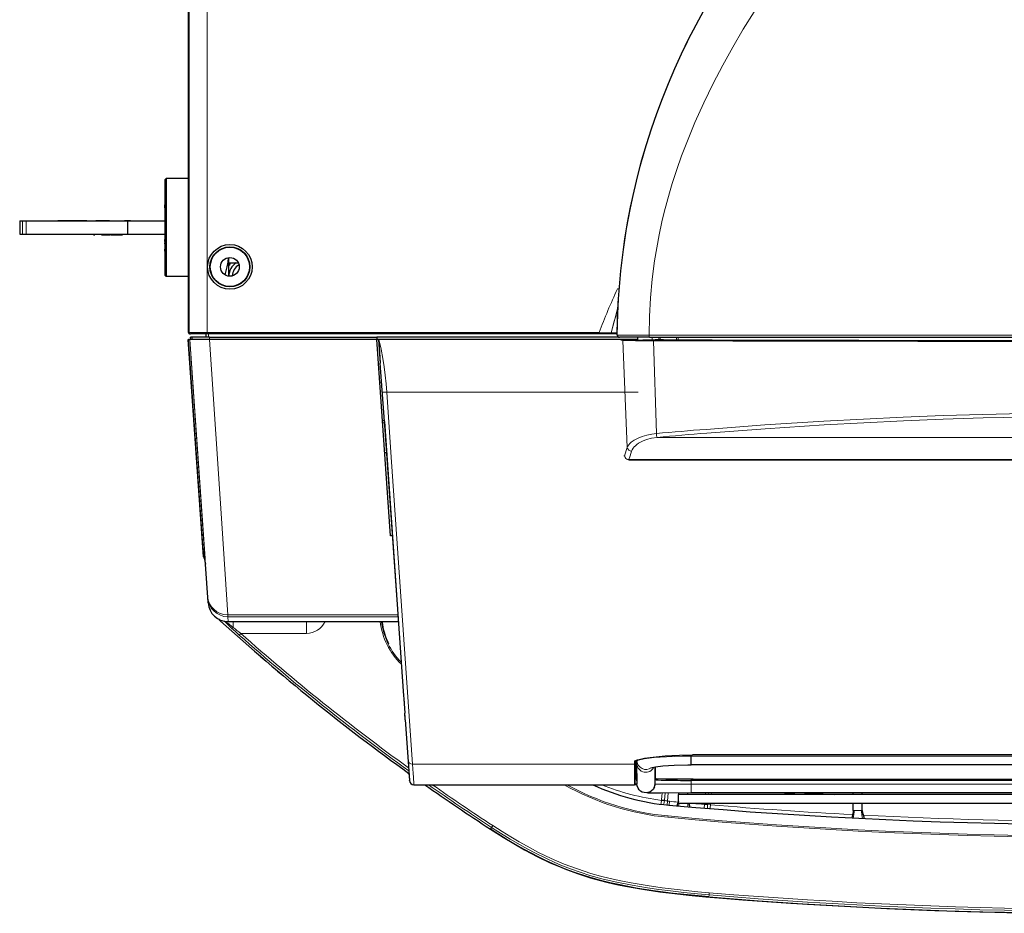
# Model space of a CAD drawing. Extents: x -260 to 190, y -296 to 333.
# Tile 1 of 3: x -260 to -39, y -278 to -77. Entities that reach past the tile are written whole.
import ezdxf

# ---------------------------------------------------------------- set-up
doc = ezdxf.new("R2010")
doc.units = 0

msp = doc.modelspace()

# ---------------------------------------------------------------- linework, layer by layer
at = {"color": 7, "lineweight": 30}
for p, q in [((-221.729858, -147.434021), (-221.729858, 295.815979)), ((-221.729874, -146.074005), (-221.729874, 294.705994)), ((-227.029846, -113.184021), (-226.729843, -112.884003)), ((-227.029846, -113.184021), (-227.029846, -118.75415)), ((-226.729843, -112.884003), (-226.729843, -118.610321)), ((-221.729843, -112.884003), (-226.729843, -112.884003)), ((-221.729843, -112.884003), (-221.729843, -118.610321)), ((-227.029846, -116.734009), (-227.029846, -122.284027)), ((-227.029846, -118.75415), (-227.029846, -134.584015)), ((-227.029846, -119.220734), (-227.029846, -118.776794)), ((-226.729843, -118.610321), (-226.729843, -134.884003)), ((-221.729843, -118.610321), (-221.729843, -134.884003)), ((-227.029846, -119.432678), (-227.029846, -119.220734)), ((-227.029846, -119.487183), (-227.029846, -119.432678)), ((-259.529846, -122.384003), (-258.871002, -122.384003)), ((-259.529846, -122.384003), (-259.529846, -125.384003)), ((-258.871002, -122.384003), (-258.043427, -122.384003)), ((-258.043427, -122.384003), (-235.360245, -122.384003)), ((-244.452026, -122.384003), (-251.006561, -122.384003)), ((-239.418091, -122.384003), (-242.476349, -122.384003)), ((-242.00264, -122.384003), (-242.004013, -122.384003)), ((-241.99855, -122.384003), (-242.00264, -122.384003)), ((-241.99173, -122.384003), (-241.99855, -122.384003)), ((-241.982193, -122.384003), (-241.99173, -122.384003)), ((-241.96991, -122.384003), (-241.982193, -122.384003)), ((-239.918259, -122.384003), (-241.96904, -122.384003)), ((-239.90242, -122.384003), (-239.917297, -122.384003)), ((-239.891785, -122.384003), (-239.90242, -122.384003)), ((-239.885406, -122.384003), (-239.891785, -122.384003)), ((-239.883286, -122.384003), (-239.885406, -122.384003)), ((-239.870682, -122.384003), (-239.883286, -122.384003)), ((-236.051331, -122.384003), (-236.052673, -122.384003)), ((-236.049088, -122.384003), (-236.051331, -122.384003)), ((-236.045959, -122.384003), (-236.049088, -122.384003)), ((-236.041931, -122.384003), (-236.045959, -122.384003)), ((-236.037003, -122.384003), (-236.041931, -122.384003)), ((-236.031189, -122.384003), (-236.037003, -122.384003)), ((-234.718246, -122.384003), (-236.030746, -122.384003)), ((-235.360245, -122.384003), (-227.029846, -122.384003)), ((-235.360245, -122.384003), (-235.360245, -125.384003)), ((-234.714554, -122.384003), (-234.718231, -122.384003)), ((-234.708847, -122.384003), (-234.714554, -122.384003)), ((-234.704163, -122.384003), (-234.708847, -122.384003)), ((-234.700531, -122.384003), (-234.704163, -122.384003)), ((-234.697937, -122.384003), (-234.700531, -122.384003)), ((-234.696381, -122.384003), (-234.697937, -122.384003)), ((-227.029846, -122.384003), (-227.029846, -122.284027)), ((-259.529846, -125.384003), (-258.871002, -125.384003)), ((-258.871002, -125.384003), (-258.043427, -125.384003)), ((-258.043427, -125.384003), (-235.360245, -125.384003)), ((-242.954849, -125.384003), (-242.954849, -125.484009)), ((-242.954849, -125.484009), (-242.704849, -125.484009)), ((-242.704849, -125.384003), (-242.704849, -125.484009)), ((-241.193329, -125.384003), (-241.193329, -125.484009)), ((-241.193329, -125.484009), (-240.77861, -125.484009)), ((-240.778625, -125.384003), (-240.778625, -125.484009)), ((-240.778625, -125.484009), (-240.67067, -125.484009)), ((-240.67067, -125.384003), (-240.67067, -125.484009)), ((-240.67067, -125.484009), (-240.467285, -125.484009)), ((-240.467285, -125.384003), (-240.467285, -125.484009)), ((-240.467285, -125.484009), (-239.94545, -125.484009)), ((-239.94545, -125.384003), (-239.94545, -125.484009)), ((-239.94545, -125.484009), (-239.598251, -125.484009)), ((-239.598251, -125.384003), (-239.598251, -125.484009)), ((-239.598251, -125.484009), (-239.409241, -125.484009)), ((-239.409241, -125.384003), (-239.409241, -125.484009)), ((-239.409241, -125.484009), (-239.341858, -125.484009)), ((-239.341858, -125.384003), (-239.341858, -125.484009)), ((-239.151627, -125.384003), (-239.151627, -125.484009)), ((-239.151627, -125.484009), (-239.063629, -125.484009)), ((-239.063629, -125.384003), (-239.063629, -125.484009)), ((-239.063629, -125.484009), (-239.062607, -125.484009)), ((-239.062576, -125.484009), (-238.961838, -125.484009)), ((-238.962387, -125.484009), (-238.709, -125.484009)), ((-238.709061, -125.384003), (-238.709061, -125.484009)), ((-238.709061, -125.484009), (-238.442139, -125.484009)), ((-238.441895, -125.484009), (-238.205536, -125.484009)), ((-238.205505, -125.484009), (-238.014893, -125.484009)), ((-238.014877, -125.384003), (-238.014877, -125.484009)), ((-238.014877, -125.484009), (-237.848251, -125.484009)), ((-237.847946, -125.484009), (-237.684875, -125.484009)), ((-237.684677, -125.384003), (-237.684677, -125.484009)), ((-237.684677, -125.484009), (-237.363358, -125.484009)), ((-237.363358, -125.384003), (-237.363358, -125.484009)), ((-237.363358, -125.484009), (-236.834747, -125.484009)), ((-236.834747, -125.384003), (-236.834747, -125.484009)), ((-236.834747, -125.484009), (-236.660141, -125.484009)), ((-236.660141, -125.384003), (-236.660141, -125.484009)), ((-236.660141, -125.484009), (-236.499908, -125.484009)), ((-236.499908, -125.384003), (-236.499908, -125.484009)), ((-235.360245, -125.384003), (-227.029846, -125.384003)), ((-227.029846, -125.484009), (-227.029846, -125.384003)), ((-227.029846, -125.484009), (-227.029846, -131.034027)), ((-227.029846, -126.7995), (-227.029846, -126.54541)), ((-227.029846, -127.024017), (-227.029846, -126.7995)), ((-227.029846, -127.023865), (-227.029846, -127.275146)), ((-227.029846, -127.552155), (-227.029846, -127.275452)), ((-227.029846, -127.551758), (-227.029846, -127.692352)), ((-227.029846, -127.691498), (-227.029846, -127.719482)), ((-227.029846, -128.372284), (-227.029846, -128.697906)), ((-227.029846, -129.141083), (-227.029846, -128.697906)), ((-212.729843, -130.60556), (-212.729843, -133.537415)), ((-212.729843, -131.784027), (-210.532425, -131.784027)), ((-227.029846, -134.584015), (-226.729843, -134.884003)), ((-212.729843, -133.537415), (-212.729843, -134.762451)), ((-221.729843, -134.884003), (-226.729843, -134.884003)), ((-221.729874, -146.074005), (-221.729874, -146.084015)), ((-221.475464, -147.684021), (-221.286667, -147.684021)), ((-217.537247, -147.684021), (-221.286667, -147.684021)), ((-217.730515, -148.451019), (-217.730515, -147.684021)), ((-129.700104, -147.684021), (-217.537247, -147.684021)), ((-127.149979, -147.684021), (-129.700104, -147.684021)), ((-127.149979, -147.684021), (-127.142181, -147.684021)), ((-125.622604, -147.684021), (-127.142181, -147.684021)), ((-221.737411, -148.950989), (-221.744858, -148.950989)), ((-218.335922, -197.701263), (-221.744858, -148.950989)), ((-218.422577, -196.369751), (-221.737411, -148.950989)), ((-221.737411, -148.950989), (-221.436646, -148.950989)), ((-216.97261, -148.950989), (-221.436523, -148.950989)), ((-221.279831, -148.950989), (-221.267731, -148.60434)), ((-221.272369, -148.950989), (-221.254913, -148.450989)), ((-221.267731, -148.60434), (-221.262375, -148.450989)), ((-221.254913, -148.450989), (-221.262375, -148.450989)), ((-220.954147, -148.450989), (-221.254913, -148.450989)), ((-220.954025, -148.450989), (-220.971481, -148.950989)), ((-217.006516, -148.450989), (-220.954025, -148.450989)), ((-217.006516, -148.450989), (-179.538269, -148.450989)), ((-179.503296, -148.950989), (-216.97261, -148.950989)), ((-125.303741, -148.450989), (-179.538315, -148.450989)), ((-179.538269, -148.450989), (-179.503296, -148.950989)), ((-122.817001, -148.950989), (-179.503342, -148.950989)), ((-176.425705, -192.966431), (-179.503296, -148.950989)), ((-179.064209, -149.424835), (-179.097336, -148.950989)), ((-179.04686, -148.950989), (-179.096893, -148.950989)), ((-179.064209, -149.424835), (-178.724075, -154.289093)), ((-121.519333, -148.950989), (-179.04686, -148.950989)), ((-118.427383, -148.484009), (-125.125061, -148.484009)), ((-121.071243, -148.950989), (-122.817001, -148.950989)), ((-121.352875, -148.979523), (-121.02002, -148.979523)), ((-121.071243, -148.484009), (-121.071243, -148.950989)), ((-121.071243, -148.950989), (-121.071243, -148.979523)), ((-118.427383, -148.484009), (82.96727, -148.484009)), ((-116.161972, -149.069519), (-117.151794, -149.064697)), ((-115.274796, -149.07193), (-116.161972, -149.069519)), ((-104.35936, -149.098572), (-115.274796, -149.07193)), ((-177.807831, -167.394043), (-178.724075, -154.289093)), ((-177.807831, -167.394043), (-173.509216, -228.878113)), ((-122.981262, -175.976257), (-123.123322, -175.976257)), ((-122.981262, -175.976257), (89.521484, -175.976257)), ((-176.019699, -192.966461), (-176.425705, -192.966461)), ((-218.422607, -196.369385), (-218.393692, -196.786652)), ((-218.346466, -197.486359), (-218.393692, -196.786652)), ((-218.333038, -197.701263), (-218.346466, -197.486359)), ((-218.333038, -197.701263), (-218.335922, -197.701263)), ((-217.928207, -199.167145), (-217.91478, -199.38205)), ((-217.322495, -207.893188), (-217.917648, -199.38205)), ((-217.320648, -207.893188), (-217.322495, -207.893188)), ((-217.309891, -208.029327), (-217.320648, -207.893158)), ((-212.820892, -212.215942), (-174.673752, -212.215942)), ((-173.509216, -228.878113), (-173.469971, -229.440613)), ((-173.469971, -229.440613), (-173.239532, -232.751465)), ((-173.134659, -234.281677), (-173.239548, -232.751465)), ((-173.140198, -234.209106), (-173.134659, -234.281677)), ((-173.140198, -234.209106), (-172.190186, -247.794617)), ((-173.139633, -234.208435), (-173.140167, -234.208923)), ((75.269302, -242.114136), (-108.730713, -242.114136)), ((-121.605148, -246.153442), (-121.581528, -244.799927)), ((-121.582367, -244.799927), (-121.582367, -245.63031)), ((-121.581528, -244.799927), (-121.581131, -243.441589)), ((-121.362411, -243.32074), (-121.362381, -243.346863)), ((-121.362381, -243.346802), (-121.358276, -246.292603)), ((-121.26239, -243.346863), (-121.262436, -243.280884)), ((-121.258286, -246.292603), (-121.26239, -243.346802)), ((-117.105179, -244.809326), (-117.097748, -247.64679)), ((-109.117676, -244.299316), (-109.063416, -244.299316)), ((-16.738411, -244.299194), (-109.063416, -244.299316)), ((-121.607132, -248.52002), (-121.60553, -246.983154)), ((-121.60553, -246.982666), (-121.605148, -246.153442)), ((-121.583191, -246.99231), (-121.60553, -246.99231)), ((-121.595963, -245.637512), (-121.581924, -245.637512)), ((-121.583511, -247.167419), (-121.581909, -245.63031)), ((-121.217606, -247.068604), (-121.258286, -246.292603)), ((-172.184921, -247.863159), (-172.190186, -247.794678)), ((-172.186249, -247.84082), (-172.183975, -247.876404)), ((-171.187378, -248.793579), (-121.757706, -248.793579)), ((-121.679596, -248.771667), (-121.31424, -248.767029)), ((-121.607407, -248.60968), (-121.607742, -248.647705)), ((-121.607407, -248.609741), (-121.607132, -248.520081)), ((-121.584122, -247.293579), (-121.354767, -247.293579)), ((-121.348785, -247.953552), (-121.248779, -247.953552)), ((-121.205353, -248.766052), (-121.31424, -248.767029)), ((-121.254761, -247.293579), (-121.217056, -247.293579)), ((-16.722294, -247.81781), (-109.09729, -247.817932)), ((-108.622253, -247.564636), (75.17775, -247.564331)), ((78.470627, -250.99231), (-111.929382, -250.99231)), ((-111.929382, -252.99231), (-111.929382, -250.99231)), ((-111.829376, -250.99231), (-111.829376, -250.572693)), ((-109.829376, -250.99231), (-109.829376, -250.571533)), ((-109.097168, -250.571472), (-16.722176, -250.57135)), ((-72.729378, -250.99231), (-72.729378, -250.571411)), ((-70.729378, -250.99231), (-70.729378, -250.571411)), ((78.470627, -252.99231), (-111.929382, -252.99231)), ((-72.729378, -254.592346), (-72.729378, -252.99231)), ((-70.729378, -254.592346), (-70.729378, -252.99231))]:
    msp.add_line(p, q, dxfattribs=at)
at = {"color": 7, "lineweight": 15}
for p, q in [((-221.536636, -147.434021), (-221.536636, 295.815979)), ((-217.537247, -147.434021), (-217.537247, 295.815979)), ((-258.871002, -125.384003), (-258.871002, -122.384003)), ((-258.043427, -125.384003), (-258.043427, -122.384003)), ((-239.062576, -125.384003), (-239.062576, -125.484009)), ((-238.962387, -125.384003), (-238.962387, -125.484009)), ((-238.442139, -125.384003), (-238.442139, -125.484009)), ((-238.205505, -125.384003), (-238.205505, -125.484009)), ((-237.847946, -125.384003), (-237.847946, -125.484009)), ((-125.593765, -137.6427), (-125.195587, -137.641968)), ((-125.593765, -137.6427), (-125.195709, -137.643463)), ((-221.729858, -147.434021), (-221.536636, -147.434021)), ((-217.537247, -147.434021), (-221.536636, -147.434021)), ((-129.700104, -147.434021), (-217.537247, -147.434021)), ((-217.537247, -147.434021), (-217.537247, -147.684021)), ((-217.230515, -148.450989), (-217.230515, -147.684021)), ((-129.700104, -147.683899), (-129.700104, -147.434021)), ((-127.018097, -147.484497), (-129.700104, -147.434021)), ((-127.017807, -147.484467), (-127.014313, -147.483856)), ((-125.620392, -147.46283), (-127.014023, -147.483795)), ((-221.436646, -148.950989), (-218.004303, -198.050537)), ((-217.409332, -206.557373), (-221.436523, -148.950989)), ((-217.006516, -148.450989), (-217.006516, -148.950989)), ((-179.09729, -148.950989), (-178.269836, -160.784515)), ((-125.625046, -147.980347), (-125.62114, -147.980377)), ((-118.504883, -147.984009), (-125.62114, -147.980377)), ((-124.373306, -149.173218), (-124.829163, -149.134308)), ((-123.388565, -173.214203), (-124.373306, -149.173218)), ((-118.504883, -147.984009), (83.044785, -147.984009)), ((-117.788315, -148.484009), (-117.788315, -149.059418)), ((-116.865143, -170.058685), (-117.5224, -149.268921)), ((-105.279388, -149.300873), (-117.5224, -149.268921)), ((-105.258804, -149.14856), (-117.498962, -149.116882)), ((-116.331955, -148.484009), (-116.331955, -149.06897)), ((-115.993301, -148.484009), (-115.993301, -149.069977)), ((-112.347137, -149.079437), (-112.347137, -148.484009)), ((-111.959961, -149.080414), (-111.959961, -148.484009)), ((-178.416733, -158.684448), (-178.822769, -158.684448)), ((-178.269836, -160.784546), (-172.502838, -243.271912)), ((-120.92041, -160.785156), (-177.272263, -160.785156)), ((-178.229507, -167.170135), (-177.823486, -167.170135)), ((-177.790222, -167.645905), (-178.196243, -167.645905)), ((-116.710098, -170.912598), (83.25058, -170.912598)), ((-123.388565, -173.214203), (-123.986649, -175.02182)), ((-177.321869, -174.343811), (-177.72789, -174.343811)), ((-177.319611, -174.376129), (-177.725616, -174.376129)), ((-123.986649, -175.02182), (-124.120117, -175.020752)), ((-122.981262, -175.910095), (-123.030228, -175.907684)), ((-122.981262, -175.910095), (89.5215, -175.910095)), ((-122.981262, -175.910095), (-122.981262, -175.976257)), ((-218.004349, -198.050171), (-217.975433, -198.467407)), ((-217.975433, -198.467407), (-217.928207, -199.167145)), ((-217.382706, -206.941956), (-217.409332, -206.557373)), ((-217.382706, -206.941956), (-217.310318, -208.019592)), ((-212.893677, -211.127899), (-212.920288, -210.741608)), ((-174.77684, -210.741608), (-212.920288, -210.741608)), ((-212.893677, -211.127899), (-212.820892, -212.215942)), ((-174.749832, -211.127899), (-212.893677, -211.127899)), ((-214.351669, -211.947662), (-214.499313, -212.110229)), ((-211.700851, -213.525665), (-211.700851, -212.215942)), ((-195.273758, -214.872223), (-195.273758, -212.216125)), ((-191.114899, -212.222717), (-191.129425, -212.215973)), ((-209.99324, -214.872223), (-210.324539, -215.245087)), ((-195.273758, -214.872223), (-209.99324, -214.872223)), ((-109.12326, -242.366028), (-109.063522, -242.365967)), ((-109.063522, -242.365967), (-109.063522, -242.114746)), ((-16.738525, -242.365845), (-109.063522, -242.365967)), ((-109.063416, -244.299316), (-109.063522, -242.365967)), ((-108.730698, -242.112549), (75.269302, -242.112549)), ((-108.730698, -242.112549), (-108.730698, -242.114136)), ((-172.502823, -243.272156), (-172.356735, -245.369385)), ((-171.505264, -244.2005), (-171.359161, -246.29895)), ((-121.754593, -244.2005), (-171.505264, -244.2005)), ((-121.755127, -246.29895), (-121.754593, -244.205505)), ((-121.754608, -244.200867), (-121.754608, -244.205139)), ((-121.754593, -244.200317), (-121.754532, -243.602661)), ((-121.605148, -246.151672), (-121.604614, -244.058411)), ((-121.60463, -244.053772), (-121.60463, -244.058044)), ((-121.604614, -244.053162), (-121.604568, -243.465027)), ((-121.26239, -243.346863), (-121.362381, -243.346863)), ((-121.22319, -243.496094), (-121.235001, -243.270813)), ((-121.222992, -243.491333), (-121.22319, -243.495728)), ((-121.22319, -243.496094), (-121.222321, -244.109314)), ((-121.222366, -243.485901), (-121.222931, -243.49054)), ((-121.222321, -244.109619), (-121.222321, -244.110779)), ((-121.222321, -244.111206), (-121.217606, -247.068604)), ((-121.222229, -243.485046), (-121.221085, -243.479492)), ((-172.356735, -245.369385), (-172.299042, -246.199951)), ((-172.299042, -246.199951), (-172.193146, -247.737183)), ((-171.359161, -246.29895), (-171.301483, -247.130005)), ((-121.755508, -247.130005), (-121.755127, -246.300781)), ((-121.755142, -246.300354), (-121.755142, -246.299316)), ((-121.605209, -246.34906), (-121.582443, -246.348938)), ((-121.605148, -246.153076), (-121.605148, -246.152039)), ((-121.582275, -246.140442), (-121.604919, -246.140503)), ((-121.58197, -245.723816), (-121.597656, -245.723816)), ((-121.595978, -245.637573), (-121.581924, -245.637573)), ((-172.193146, -247.737183), (-172.186249, -247.84082)), ((-171.301483, -247.130005), (-171.195587, -248.667419)), ((-171.195587, -248.667419), (-171.187378, -248.793579)), ((-121.757706, -248.793579), (-121.757111, -248.667419)), ((-121.757111, -248.667419), (-121.755508, -247.130493)), ((-121.605743, -247.29657), (-121.584824, -247.301941)), ((-121.253738, -247.488464), (-121.216537, -247.463867)), ((-117.151566, -248.673706), (-117.097748, -247.64679)), ((-109.09729, -248.665649), (-109.09729, -247.817932)), ((-109.09729, -248.665649), (-16.72229, -248.665466)), ((-109.09729, -248.665649), (-109.097168, -250.571472)), ((-109.072235, -247.564392), (-109.072235, -247.817932)), ((-108.622253, -247.564575), (75.17775, -247.56427)), ((-115.685242, -252.201538), (-115.533081, -250.578796)), ((-114.868607, -250.577271), (-115.026703, -252.263245)), ((-114.204132, -250.575928), (-114.382004, -252.472717)), ((-105.883224, -250.99231), (-105.847458, -250.571472)), ((-105.18364, -250.571472), (-105.219406, -250.99231)), ((-104.519806, -250.571472), (-104.555573, -250.99231)), ((-115.685242, -252.201538), (-115.697266, -252.296326)), ((-115.697266, -252.296326), (-115.047836, -252.400452)), ((-115.026703, -252.263245), (-115.685242, -252.201538)), ((-115.026703, -252.263245), (-115.047836, -252.400452)), ((-114.469238, -253.331848), (-114.382004, -252.472717)), ((-113.920883, -252.517517), (-114.382004, -252.472717)), ((-114.000595, -253.375244), (-113.920883, -252.517517)), ((-106.143005, -254.045654), (-106.072281, -253.217224)), ((-106.072281, -253.217224), (-106.053162, -252.99231)), ((-105.408371, -253.216431), (-105.411057, -253.260925)), ((-105.411057, -253.260925), (-104.751572, -253.302856)), ((-105.389343, -252.99231), (-105.40834, -253.21582)), ((-105.408325, -253.21582), (-104.749268, -253.271851)), ((-104.749313, -253.272217), (-104.751572, -253.302856)), ((-104.725525, -252.99231), (-104.749268, -253.271851)), ((-114.253021, -255.800415), (-114.280746, -256.098755)), ((-72.719276, -254.592346), (-72.729378, -254.592346)), ((-72.533981, -254.592346), (-72.719276, -254.592346)), ((-71.721786, -254.592346), (-72.533981, -254.592346)), ((-70.915848, -254.592346), (-71.721786, -254.592346)), ((-70.737442, -254.592346), (-70.915848, -254.592346)), ((-70.729378, -254.592346), (-70.737442, -254.592346)), ((-153.7957, -258.36438), (-153.523758, -257.946289)), ((-153.795624, -258.36438), (-154.045395, -258.748291)), ((-105.050552, -273.504395), (-105.08847, -273.960876)), ((-105.009262, -273.007324), (-105.050552, -273.504395))]:
    msp.add_line(p, q, dxfattribs=at)
for points in [[(-125.62114, -147.980377), (-125.510345, -143.181763), (-125.246643, -138.385071), (-124.828659, -133.595428), (-124.255768, -128.817902), (-123.52803, -124.057831), (-122.75174, -119.846313), (-121.854416, -115.656952), (-120.837112, -111.493378), (-119.701004, -107.358948), (-118.447495, -103.256897), (-117.078049, -99.190491), (-115.594238, -95.163086), (-113.836548, -90.793335), (-111.94519, -86.479889), (-109.921768, -82.227448), (-108.102859, -78.672058), (-106.190125, -75.167114), (-104.184479, -71.716949), (-102.086868, -68.325714), (-100.548721, -65.965515)], [(-94.942261, -75.511505), (-97.384277, -79.423645), (-99.727097, -83.402161), (-101.9711, -87.444427), (-104.112915, -91.549438), (-106.231766, -95.899902), (-108.221283, -100.31778), (-109.163757, -102.551941), (-110.069229, -104.802856), (-111.216019, -107.829803), (-112.289993, -110.885559), (-113.287186, -113.969055), (-113.925766, -116.102661), (-114.525192, -118.248077), (-115.084229, -120.4039), (-115.602158, -122.57019), (-116.227585, -125.473999), (-116.7771, -128.392975), (-117.249756, -131.32489), (-117.785095, -135.474823), (-118.16893, -139.638916), (-118.406082, -143.810608), (-118.504883, -147.984009)], [(-127.018097, -147.484497), (-125.903015, -143.256958), (-125.437225, -141.461182)], [(-127.014023, -147.483795), (-126.293671, -144.895203), (-125.479309, -142.344604)], [(-127.149979, -147.684021), (-127.122177, -147.678589), (-127.096405, -147.663391), (-127.052139, -147.605804), (-127.018097, -147.484497)], [(-127.142181, -147.684021), (-127.124054, -147.68158), (-127.090073, -147.6633), (-127.047043, -147.60556), (-127.014023, -147.483795)], [(-212.920288, -210.741608), (-214.18663, -191.382324), (-216.97261, -148.950989)], [(-179.04686, -148.950989), (-178.559738, -151.154236), (-178.14682, -153.263519), (-177.84082, -155.120819), (-177.597748, -156.982819), (-177.413376, -158.884064), (-177.272263, -160.785156)], [(-117.5224, -149.268921), (-121.568665, -149.240906), (-124.373306, -149.173218)], [(-117.498962, -149.116882), (-123.10524, -149.055634), (-124.231384, -149.016327)], [(-177.272263, -160.785156), (-176.256989, -175.355377), (-171.50528, -244.200317)], [(-105.720856, -169.115112), (-92.558258, -168.139313), (-79.322243, -167.291382), (-70.443619, -166.803558), (-61.548431, -166.383789), (-52.625568, -166.034821), (-43.688538, -165.760162), (-34.726608, -165.56189), (-25.75433, -165.442047), (-16.729664, -165.401703)], [(-105.588959, -169.960663), (-92.445724, -168.974426), (-79.229126, -168.117584), (-70.363609, -167.624695), (-61.481537, -167.200623), (-52.567841, -166.847931), (-43.643467, -166.570526), (-34.702255, -166.370392), (-25.740658, -166.249298), (-16.729673, -166.208527)], [(-123.388565, -173.214203), (-123.240799, -172.913574), (-123.050415, -172.623718), (-122.793716, -172.317078), (-122.491852, -172.02597), (-121.803253, -171.517548), (-120.974747, -171.070221), (-120.032227, -170.694641), (-118.997345, -170.396332), (-117.892532, -170.179871), (-116.865143, -170.058685)], [(-122.414917, -174.036926), (-122.264191, -173.692322), (-122.062576, -173.360504), (-121.833603, -173.066803), (-121.564774, -172.785736), (-121.225555, -172.493103), (-120.840897, -172.217834), (-120.006195, -171.756378), (-119.04071, -171.378571), (-117.958405, -171.095093), (-116.710098, -170.912598)], [(-122.414917, -174.036926), (-122.767899, -175.092438), (-123.030228, -175.907684)], [(-123.986649, -175.02182), (-123.960159, -175.152405), (-123.850159, -175.403107), (-123.674194, -175.618103), (-123.440659, -175.784973), (-123.170593, -175.885529), (-123.030228, -175.907684)], [(-123.986649, -175.02182), (-123.886108, -175.397919), (-123.703979, -175.661682), (-123.479294, -175.840149), (-123.213638, -175.948151), (-123.077942, -175.971466)], [(-121.754532, -243.602661), (-121.725769, -243.526062), (-121.674591, -243.473572), (-121.494858, -243.365173), (-121.167007, -243.238037), (-120.701996, -243.10614), (-119.341675, -242.833313), (-117.547058, -242.583191), (-115.234406, -242.358643), (-113.382523, -242.236145), (-111.349228, -242.151245), (-108.730698, -242.112549)], [(-109.12326, -242.366028), (-111.001907, -242.387512), (-114.590729, -242.522888), (-117.375061, -242.728088), (-119.562836, -242.989685), (-120.572372, -243.183167), (-120.913284, -243.282715), (-121.175247, -243.414246), (-121.21225, -243.457581), (-121.220978, -243.479065)], [(-117.235443, -247.038513), (-117.209869, -248.18158), (-117.186951, -248.652527), (-117.171906, -248.693115), (-117.162155, -248.690308), (-117.151627, -248.673767)], [(-117.151566, -248.673706), (-117.149994, -248.672974), (-117.138504, -248.671448), (-116.217575, -248.660583), (-112.704575, -248.665405), (-109.09729, -248.665588)], [(-111.929382, -252.484558), (-112.118362, -253.096863), (-112.21228, -253.532288)], [(-109.570633, -252.99231), (-109.44986, -253.50647), (-109.429474, -253.772156)], [(-72.719276, -254.592346), (-72.740288, -254.881165), (-72.875496, -255.438538), (-73.022194, -255.9104), (-73.099075, -256.243774)], [(-72.533981, -254.592346), (-72.546707, -254.882751), (-72.62912, -255.447449), (-72.71759, -255.924377), (-72.763008, -256.261658)], [(-70.915848, -254.592346), (-70.902161, -254.899414), (-70.815506, -255.495117), (-70.72673, -256.003235), (-70.68689, -256.365784)], [(-70.737442, -254.592346), (-70.673553, -255.108398), (-70.562134, -255.501953), (-70.40799, -256.015442), (-70.340538, -256.382324)], [(-105.009262, -273.007324), (-107.594604, -272.772766), (-112.217865, -272.293396), (-115.559052, -271.88501), (-118.897354, -271.410828), (-122.485092, -270.808105), (-124.861603, -270.34314), (-127.220352, -269.819519), (-129.401154, -269.272095), (-131.559906, -268.662598), (-134.565552, -267.68866), (-137.515839, -266.578186), (-140.412445, -265.331787), (-143.260345, -263.956543), (-145.816071, -262.602966), (-147.641312, -261.572632), (-149.446121, -260.505981), (-151.43515, -259.281799), (-153.523758, -257.946289)], [(-105.050552, -273.504395), (-107.672867, -273.266357), (-110.698517, -272.962341), (-113.714279, -272.620178), (-116.296829, -272.289734), (-118.877274, -271.918518), (-122.308609, -271.347351), (-125.717163, -270.671265), (-128.779541, -269.949768), (-131.802734, -269.110474), (-133.974594, -268.418884), (-136.118332, -267.65686), (-138.233261, -266.823975), (-139.801117, -266.153503), (-141.354019, -265.444885), (-144.417892, -263.92041), (-146.334641, -262.88623), (-149.606125, -260.991943), (-152.379364, -259.275452), (-153.795715, -258.36438)]]:
    msp.add_lwpolyline(points, dxfattribs=at)
at = {"color": 7, "lineweight": 30}
for points in [[(-125.625046, -147.980347), (-125.556015, -144.377319), (-125.400955, -140.773956), (-125.159119, -137.172424), (-124.830032, -133.574951), (-124.413467, -129.983826), (-123.909424, -126.401459), (-123.318024, -122.83017), (-122.639587, -119.272278), (-121.874603, -115.730103), (-121.023636, -112.205841), (-120.087387, -108.70166), (-119.06665, -105.219604), (-117.962326, -101.761841), (-116.77536, -98.330475), (-115.506683, -94.927521), (-114.157242, -91.555115), (-112.727982, -88.215546), (-111.219803, -84.911224), (-109.633484, -81.644592), (-107.969513, -78.417877), (-106.228378, -75.233612)], [(-212.782547, -130.613831), (-212.907928, -131.655792), (-213.101715, -132.691406), (-213.316818, -133.573303), (-213.571045, -134.446869)], [(-121.607239, -243.468994), (-121.294128, -243.29303), (-120.708572, -243.113342), (-119.550415, -242.87207), (-117.610764, -242.593018), (-114.925583, -242.336792), (-111.700378, -242.164001), (-108.730713, -242.114136)], [(-118.177399, -245.042175), (-117.067978, -244.803284), (-115.385193, -244.588013), (-112.879623, -244.397583), (-109.820618, -244.302856), (-109.117676, -244.299316)], [(-117.312958, -249.367371), (-117.587784, -249.834534), (-117.957718, -250.201172), (-118.333694, -250.428894), (-118.749527, -250.57019), (-119.185623, -250.61853), (-119.62178, -250.571838), (-120.037506, -250.432312), (-120.413361, -250.206482), (-120.731705, -249.905029), (-120.977585, -249.542114), (-121.168167, -249.017273), (-121.209915, -248.69989)], [(-108.622253, -247.564636), (-114.338287, -247.522644), (-116.878479, -247.457397), (-117.098175, -247.447754)], [(-118.874588, -250.593384), (-115.831329, -250.57959), (-109.097168, -250.571472)], [(-111.929382, -252.457642), (-112.055664, -252.876709), (-112.173828, -253.308044), (-112.212692, -253.532166)], [(-109.567841, -252.99231), (-109.449448, -253.506531), (-109.429474, -253.772095)], [(-72.729378, -254.592346), (-72.749855, -254.881104), (-72.881744, -255.438538), (-73.024818, -255.910339), (-73.099808, -256.243652)], [(-70.729378, -254.592346), (-70.666779, -255.108337), (-70.557533, -255.501953), (-70.406433, -256.015381), (-70.340317, -256.382263)], [(-154.045761, -258.749634), (-151.221298, -260.543396), (-148.816193, -261.996399), (-146.375443, -263.388855), (-143.406952, -264.95636), (-140.650131, -266.27594), (-139.343979, -266.853394), (-136.74382, -267.911072), (-134.501907, -268.724792), (-131.617249, -269.644714), (-129.646408, -270.198303), (-127.664276, -270.699036), (-125.74321, -271.135803), (-123.812225, -271.532104), (-119.932266, -272.218506), (-116.068329, -272.783875), (-113.376038, -273.123291), (-109.568024, -273.541992), (-105.75676, -273.903748), (-102.890381, -274.147766)], [(-105.08847, -273.960876), (-109.082336, -273.589417), (-113.065002, -273.158752), (-117.052399, -272.648071), (-121.089981, -272.026184), (-123.272217, -271.634583), (-125.445526, -271.19812), (-127.276657, -270.789246), (-129.094894, -270.341553), (-131.726456, -269.611328), (-134.321594, -268.784912), (-136.889008, -267.854065), (-138.494141, -267.211792), (-140.080154, -266.530884), (-141.716187, -265.780457), (-143.333832, -264.991333), (-146.456253, -263.342468), (-148.385178, -262.247314), (-150.291641, -261.112854), (-154.045395, -258.748291)]]:
    msp.add_lwpolyline(points, dxfattribs=at)
for radius in [5, 4.482546, 4.395278, 2.1]:
    msp.add_circle((-212.429855, -132.684021), radius, dxfattribs=at)
for centre, radius, start, end in [((-208.929626, -134.884003), 4.5, 136.463286, 147.617504), ((-208.929626, -134.884003), 3.75, 124.250662, 178.253362), ((-208.929626, -134.884003), 3, 118.778451, 176.924644), ((-221.47789, -147.431366), 0.252337, 180.600396, 270.551255), ((-220.981033, -148.934906), 0.300886, 170.128387, 183.989563), ((-125.125061, -147.984009), 0.5, 179.581328, 269.999997), ((-117.877396, -78.023132), 71.029262, 268.396474, 269.041264), ((-115.97934, 36.032532), 185.100871, 269.044556, 269.637075), ((-16.972446, 38369.542969), 38518.74151, 269.870012, 270.000359), ((-222.992126, -198.398956), 4.999967, 3.999915, 23.94851), ((-222.992081, -198.399323), 4.999956, 3.999867, 23.94853), ((-222.91597, -199.51593), 4.999942, 4.000006, 23.948564), ((-212.821487, -207.717102), 4.498748, 183.855077, 270.007675), ((-208.834198, -205.84259), 8.449768, 223.771331, 227.748345), ((-208.784286, -205.818268), 8.5, 223.710091, 227.750858), ((105.543243, 140.239792), 476.003182, 227.748331, 234.28918), ((105.543198, 140.239716), 476.001768, 227.750858, 234.289057), ((64.421417, -247.115967), 185.638533, 179.985402, 180.488873), ((-171.187393, -247.793701), 0.999848, 184.73695, 270.000817), ((105.543076, 140.239548), 476.002885, 234.814613, 236.951314), ((105.543198, 140.239716), 476.001768, 234.814845, 236.951273), ((-109.536102, -202.571014), 51, 245.002796, 264.914594), ((-121.757721, -248.643555), 0.149992, 270.003993, 358.422994), ((-121.098587, -247.682495), 0.24846, 118.289847, 128.644496), ((-119.180176, -248.567383), 2.031393, 336.361735, 357.000633), ((-119.180283, -248.567444), 2.03144, 337.083908, 357.001298), ((-16.729376, 793.312378), 1046.034535, 266.325185, 266.704486), ((-16.729376, 840.307678), 1098, 264.914594, 275.085408), ((-16.729376, 789.723755), 1067.348295, 265.251404, 274.748591), ((-16.794451, 789.723816), 1067.349618, 265.373309, 274.626693)]:
    msp.add_arc(centre, radius, start, end, dxfattribs=at)
at = {"color": 7, "lineweight": 15}
for centre, radius, start, end in [((6.817469, -198.92691), 145.905887, 155.163771, 159.334093), ((-125.122772, -147.986237), 0.498096, 179.328433, 269.736728), ((-124.099731, -144.527313), 4.490272, 262.600772, 268.320031), ((-124.225357, -149.163208), 0.147668, 92.353344, 183.869243), ((-16.965908, 35873.644531), 36023.053273, 269.859535, 270.000373), ((-16.987829, 36539.359375), 36688.61426, 269.862151, 270.0004), ((-30.406742, -1124.791016), 958.639016, 94.506008, 95.174465), ((-27.714661, -1145.050293), 978.194416, 94.566168, 95.219947), ((-122.98175, -175.002594), 0.973644, 264.330012, 270.028869), ((-222.962997, -198.816162), 4.999754, 4.000019, 23.948947), ((-212.92157, -206.242584), 4.498908, 184.012335, 270.016247), ((-212.893784, -206.62796), 4.499902, 184.00112, 270.001466), ((-132.528992, -129.172668), 116.033028, 225.645343, 226.74917), ((-159.881439, -147.142029), 84.213881, 230.562233, 232.024207), ((-152.825851, -150.453949), 86.62548, 226.88255, 228.412649), ((-159.293884, -148.812286), 83.272592, 230.998326, 232.494657), ((-195.272369, -210.285614), 4.586539, 269.982546, 335.017456), ((-162.976395, -210.367737), 15.873465, 186.6869, 225.991497), ((-162.977982, -210.368195), 15.572451, 186.815144, 224.755096), ((-162.809921, -210.329285), 15.58117, 186.955382, 206.251813), ((105.543198, 140.239716), 475.543756, 228.377159, 234.243199), ((105.543198, 140.239716), 475.044974, 228.377159, 234.193134), ((109.899551, -242.837158), 219.0227, 179.876747, 180.382499), ((-171.506531, -243.201477), 0.998914, 184.05527, 270.072725), ((-121.75444, -244.050659), 0.149868, 269.940425, 358.935816), ((-121.754227, -243.452881), 0.149731, 269.878693, 358.868952), ((-119.218765, -243.999878), 2.00728, 183.124602, 334.585015), ((-119.206436, -243.363586), 2.018832, 183.280152, 306.210327), ((-59.945873, -246.11261), 57.297919, 178.717364, 180.925827), ((105.543198, 140.239716), 475.543756, 234.893187, 236.951273), ((105.543198, 140.239716), 475.044974, 234.978851, 236.951273), ((-108.92984, -198.529022), 57.817817, 240.384796, 264.689819), ((-108.93013, -198.529846), 57.517379, 240.913944, 264.690031), ((-108.885971, -198.401917), 54.3231, 248.068636, 262.797017), ((-121.244003, -258.829224), 10.208745, 89.814713, 92.043192), ((-16.729376, 793.312378), 1046.434191, 265.998914, 266.344111), ((-16.729376, 793.312378), 1046.134922, 266.240532, 266.610325), ((-127.973221, -250.459656), 12.412573, 347.353732, 351.490958), ((-120.935165, -251.361572), 5.97832, 341.601053, 349.992575), ((-114.163452, -250.698608), 1.787317, 241.114123, 262.977354), ((-16.729376, 793.312378), 1050.336305, 264.690611, 264.795906), ((-106.847275, -253.955383), 5.039681, 168.984139, 175.528868), ((-114.372955, -253.869141), 4.595443, 1.584928, 10.997425), ((-16.729376, 793.312378), 1050.336305, 264.978292, 265.120456), ((-105.741623, -249.79718), 3.435468, 264.477728, 275.568207), ((-99.572693, -253.569092), 5.84652, 176.978725, 185.274445), ((-92.388138, -254.167664), 12.393647, 175.998771, 179.946279), ((-16.729376, 793.312378), 1050.310101, 265.192617, 266.934411), ((-16.729376, 793.312378), 1053.635854, 264.68915, 275.310852), ((-16.729376, 793.312378), 1050.310101, 267.064334, 272.935667), ((-16.729376, 793.312378), 1053.935443, 264.68915, 275.310852), ((-16.729376, 789.723755), 1066.890283, 265.251404, 274.748591), ((-16.729376, 789.723755), 1066.391501, 265.251404, 274.748591)]:
    msp.add_arc(centre, radius, start, end, dxfattribs=at)
for centre, major_axis, ratio, start_param, end_param in [((-221.286667, -147.434021), (0, 0.25), 0.999848, 1.5707963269, 3.1415926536), ((-118.427383, -147.984009), (0, -0.5), 0.155006, 4.7123889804, 6.2831853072), ((-117.498962, -149.266846), (-0.000414, -0.149994), 0.156277, 3.1592630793, 4.7266318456), ((-177.272278, -160.714783), (0.997564, 0.069763), 0.070235, 3.1416056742, 4.7074908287), ((-116.710098, -170.044922), (0.090273, -0.995911), 0.155626, 4.7121110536, 5.7558131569), ((-122.414932, -173.16925), (0.942482, -0.334259), 0.854494, 3.5865751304, 5.006650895), ((-123.030243, -175.473846), (-0.049459, -0.497559), 0.170146, 0.0205434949, 0.5287896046), ((-211.700851, -213.315247), (-0.342104, -0.364655), 0.302513, 0.0732509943, 1.258877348), ((-108.622772, -247.365601), (-9.299999, 0), 0.021393, 0.4242673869, 1.5708523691)]:
    msp.add_ellipse(centre, major_axis=major_axis, ratio=ratio, start_param=start_param, end_param=end_param, dxfattribs=at)
at = {"color": 7, "lineweight": 30}
for centre, major_axis, ratio, start_param, end_param in [((-121.361557, 8402.506836), (0.012781, -8650.459961), 0.000056, 6.2635888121, 6.2831853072), ((-121.261566, 8402.506836), (-0.012781, 8650.459961), 0.000056, 3.1219961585, 3.1415926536), ((-109.097748, -247.64679), (-8, 0), 0.021393, 0.0000560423, 1.5708523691)]:
    msp.add_ellipse(centre, major_axis=major_axis, ratio=ratio, start_param=start_param, end_param=end_param, dxfattribs=at)

doc.saveas('drawing.dxf')
